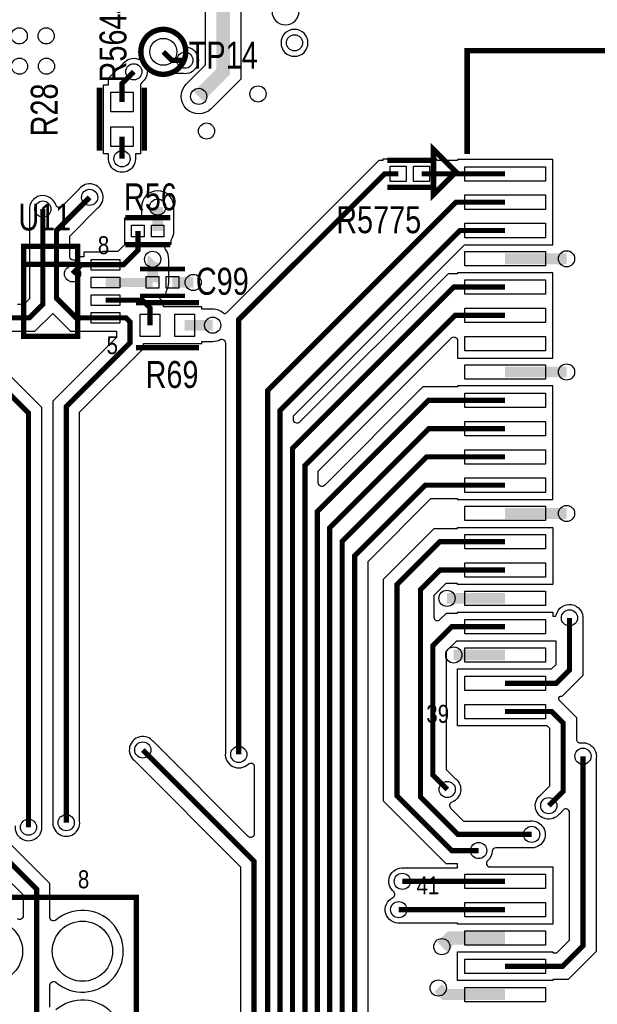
# Model space of a CAD drawing. Extents: x -394 to 5394, y -1015 to 7151.
# Tile 78 of 80: x 3960 to 4603, y 4949 to 6045. Entities that reach past the tile are written whole.
import ezdxf

# ---------------------------------------------------------------- set-up
doc = ezdxf.new("R2010")
doc.units = 0
for name, color, linetype in [('ET_TOP', 132, 'CONTINUOUS'), ('PG_SILKSCREEN_TOP', 7, 'CONTINUOUS'), ('PIN_TOP', 132, 'CONTINUOUS'), ('RD_SILKSCREEN_TOP', 254, 'CONTINUOUS'), ('VC_TOP', 132, 'CONTINUOUS')]:
    doc.layers.add(name, color=color, linetype=linetype)

msp = doc.modelspace()

# ---------------------------------------------------------------- linework, layer by layer
at = {"layer": 'ET_TOP'}
for points in [[(4206.1445, 6160.0048), (4206.1445, 5978.5476), (4173.213, 5945.6161, -1), (4145.6356, 5973.1935), (4167.1441, 5994.702), (4167.1441, 6160.0048, -1)], [(4271.0002, 6054, 1), (4240.9998, 6054, 1)], [(4059.1032, 5891.6246), (4059.115, 5891.7326), (4059.115, 5895.6477), (4053.515, 5895.6477), (4053.515, 5972.2307), (4059.115, 5972.2307), (4059.115, 5979.7876), (4075.4531, 5996.1257), (4075.5212, 5996.2104, -0.315235), (4092.0407, 6001.0173, 0.564093), (4097.2792, 6005.4261, -0.956924), (4142.3186, 6014.5577, -1.117915), (4142.3997, 5984.7428), (4142.2917, 5984.7546), (4123.1733, 5984.7546), (4121.8689, 5986.059), (4120.9904, 5986.0211, -0.146048), (4108.2337, 5989.2373, 0.564097), (4102.1931, 5986.0139, -0.213272), (4096.6099, 5975.1217), (4096.5252, 5975.0536), (4094.5154, 5973.0438), (4094.5154, 5895.6477), (4088.9154, 5895.6477), (4088.9154, 5891.7326), (4088.9272, 5891.6246, -1.114863)], [(4281.0002, 6019, 1), (4250.9998, 6019, 1)], [(4489.9789, 5123.0998, 0.400402), (4485.9834, 5119.2893, -0.202877), (4480.922, 5108.7501, 0.691064), (4483.5678, 5101.7502), (4553.4102, 5101.7502), (4553.4102, 5038.2538), (4447.4098, 5038.2538), (4447.4098, 5039.3538), (4383.7326, 5039.3538), (4383.6246, 5039.342, -0.840009), (4375.402, 5067.7251, 0.539198), (4376.2441, 5074.3558, -0.73758), (4387.6246, 5100.662), (4387.7326, 5100.6502), (4447.4098, 5100.6502), (4447.4098, 5105.0998), (4434.8281, 5105.0998), (4365.0998, 5174.8281), (4365.0998, 5422.1719), (4421.5301, 5478.6022), (4447.4098, 5478.6022), (4447.4098, 5479.7022), (4553.4102, 5479.7022), (4553.4102, 5416.2058), (4447.4098, 5416.2058), (4447.4098, 5417.3058), (4434.3778, 5417.3058), (4421.1002, 5404.0282), (4421.1002, 5379.8291, 0.668175), (4427.9286, 5377.0007), (4435.0421, 5384.1142), (4447.4098, 5384.1142), (4447.4098, 5385.2142), (4553.4102, 5385.2142), (4553.4102, 5380.7128), (4557.0121, 5380.7128), (4557.3619, 5382.276, -0.945683), (4586.912, 5377.3754), (4586.9002, 5377.2674), (4586.9002, 5314.8501), (4563.3719, 5291.3218), (4561.6147, 5291.3218, 0.668179), (4560.2005, 5287.9076), (4579.9002, 5268.2079), (4579.9002, 5243.7456, 0.463069), (4584.5528, 5239.7992, -0.496443), (4601.912, 5223.3754), (4601.9002, 5223.2674), (4601.9002, 5007.8281), (4570.4339, 4976.3618), (4553.4102, 4976.3618), (4553.4102, 4975.2618), (4447.4098, 4975.2618), (4447.4098, 5007.2622), (4553.4102, 5007.2622), (4553.4102, 5006.1622), (4558.0901, 5006.1622), (4572.0998, 5020.1719), (4572.0998, 5162.3709, 0.668175), (4565.2714, 5165.1993), (4560.7612, 5160.6891), (4560.6931, 5160.6044, -1.114862), (4539.6044, 5181.6931), (4539.6891, 5181.7612), (4550.0998, 5192.1719), (4550.0998, 5255.8641), (4547.2381, 5258.7258), (4447.4098, 5258.7258), (4447.4098, 5322.2222), (4552.1281, 5322.2222), (4557.0998, 5327.1939), (4557.0998, 5353.2138), (4446.2859, 5353.2138), (4434.9002, 5341.8281), (4434.9002, 5210.1719), (4445.3109, 5199.7612), (4445.3956, 5199.6931, -0.583288), (4441.1794, 5173.9224, 0.547486), (4439.7321, 5167.34), (4454.1719, 5152.9002), (4528.2674, 5152.9002), (4528.3754, 5152.912, -1.114863), (4528.3754, 5123.088), (4528.2674, 5123.0998)]]:
    msp.add_lwpolyline(points, format="xyb", close=True, dxfattribs=at)
for points, const_width in [([(4159.4243, 5959.4048), (4186.6443, 5986.6248), (4186.6443, 6160.0048)], 15), ([(4120, 6009), (4129.3452, 5999.6548), (4144.0243, 5999.6548)], 5.8), ([(4074.0152, 5953.2305), (4074.0152, 5973.6157), (4087.2143, 5986.8148)], 5.8), ([(4074.0152, 5890), (4074.0152, 5914.6479)], 5.8), ([(4204, 5227), (4204, 5711), (4366.15, 5873.15), (4381.4258, 5873.15)], 5.8), ([(4500.41, 5873.15), (4407.41, 5873.15)], 5.8), ([(4038, 5847), (4001.1, 5810.1), (4001.1, 5734.9), (4023.0352, 5712.9648), (4055.7243, 5712.9648)], 5.8), ([(4065, 2819), (4065, 3251), (4178, 3364), (4178, 4244), (4236.2, 4302.2), (4236.2, 5632.2), (4445.654, 5841.654), (4500.41, 5841.654)], 5.8), ([(4113.7843, 5809.4448), (4113.7843, 5836.2348)], 12), ([(3933.6843, 5712.9648), (3970.9648, 5712.9648), (3986, 5728), (3986, 5834)], 5.8), ([(4500.41, 5810.158), (4450.158, 5810.158), (4250, 5610), (4250, 4296), (4192, 4238), (4192, 3354), (4082.9, 3244.9), (4082.9, 2782.9), (4036, 2736), (4036, 2693)], 5.8), ([(4055.7243, 5772.0248), (4075.7643, 5772.0248), (4091.7443, 5788.0048), (4091.7443, 5809.4448)], 5.8), ([(4108.1107, 5752.3348), (4108.1107, 5778.0912), (4108.1143, 5778.0948)], 12), ([(4500.41, 5778.662), (4568.802, 5778.662)], 12), ([(4055.7243, 5772.0248), (4029.0248, 5772.0248), (4019, 5762)], 5.8), ([(4055.7243, 5752.3348), (4108.1107, 5752.3348)], 10), ([(4153.2943, 5752.3348), (4130.1579, 5752.3348)], 12), ([(4500.41, 5747.166), (4443.166, 5747.166), (4263.8, 5567.8), (4263.8, 4289.8), (4206, 4232), (4206, 3348), (4098.9, 3240.9), (4098.9, 2771.9), (4055, 2728), (4055, 2631)], 5.8), ([(4105.2943, 5704.6948), (4105.2943, 5724.0948), (4096.7343, 5732.6548), (4055.7243, 5732.6548)], 5.8), ([(3970, 5146), (3970, 5607), (3899, 5678), (3899, 5702), (3909.9648, 5712.9648), (3933.6843, 5712.9648)], 5.8), ([(4012, 5151), (4012, 5614), (4083, 5685), (4083, 5708.5891), (4078.6243, 5712.9648), (4055.7243, 5712.9648)], 5.8), ([(4500.41, 5715.67), (4444.67, 5715.67), (4277.6, 5548.6), (4277.6, 4283.6), (4220, 4226), (4220, 3342), (4115.9, 3237.9), (4115.9, 2753.9), (4092, 2730)], 5.8), ([(4143.8743, 5704.6948), (4174.9943, 5704.6948)], 12), ([(4500.41, 5652.678), (4568.802, 5652.678)], 12), ([(3923.49, 3775.12), (3904.88, 3775.12), (3889, 3791), (3889, 3888), (3678, 4099), (3678, 4475), (3871, 4668), (3871, 4795), (3913, 4837), (3956, 4837), (3979, 4860), (3979, 5077.0001), (3852, 5204.0001), (3852, 5533), (3764, 5621), (3674.9999, 5621), (3668.6243, 5614.6244), (3668.6243, 5594.4648)], 5.8), ([(3970, 2432), (3970, 2507), (4129.9, 2666.9), (4129.9, 3231.9), (4235, 3337), (4235, 4221), (4291.4, 4277.4), (4291.4, 5497.4), (4415.182, 5621.182), (4500.41, 5621.182)], 5.8), ([(4122, 2630), (4145.9, 2653.9), (4145.9, 3227.9), (4250, 3332), (4250, 4216), (4305.2, 4271.2), (4305.2, 5479.2), (4415.686, 5589.686), (4500.41, 5589.686)], 5.8), ([(4140, 2590), (4159.9, 2609.9), (4159.9, 3221.9), (4264, 3326), (4264, 4210), (4319, 4265), (4319, 5464), (4413.19, 5558.19), (4500.41, 5558.19)], 5.8), ([(4500.41, 5526.694), (4411.694, 5526.694), (4333, 5448), (4333, 4259), (4278, 4204), (4278, 3318), (4173.7, 3213.7), (4173.7, 2578.3), (4199, 2553)], 5.8), ([(4500.41, 5495.198), (4568.802, 5495.198)], 12), ([(4500.41, 5463.702), (4427.702, 5463.702), (4380, 5416), (4380, 5181), (4441, 5120), (4471, 5120)], 5.8), ([(4500.41, 5432.206), (4428.2059, 5432.206), (4406.2, 5410.2001), (4406.2, 5179.8), (4448, 5138), (4530, 5138)], 5.8), ([(4500.41, 5400.71), (4435.71, 5400.71)], 12), ([(4572, 5379), (4572, 5321.022), (4557.2, 5306.222), (4500.41, 5306.222)], 5.8), ([(4500.41, 5369.214), (4441.214, 5369.214), (4420, 5348), (4420, 5204), (4436, 5188)], 5.8), ([(4500.41, 5337.718), (4443.282, 5337.718)], 12), ([(4549, 5170), (4565, 5186), (4565, 5262.036), (4552.31, 5274.726), (4500.41, 5274.726)], 5.8), ([(4097.1712, 5232), (4221, 5108.1712), (4221, 4307), (4114.2858, 4200.2858), (4114.2858, 4009.2858)], 5.8), ([(4587, 5225), (4587, 5014), (4564.262, 4991.262), (4500.41, 4991.262)], 5.8), ([(4386, 5085.75), (4500.41, 5085.75)], 5.8), ([(4382, 5054.254), (4500.41, 5054.254)], 5.8), ([(4500.41, 5022.758), (4439.758, 5022.758), (4430, 5013)], 15), ([(4500.41, 4959.766), (4433.234, 4959.766), (4426, 4967)], 12)]:
    msp.add_lwpolyline(points, dxfattribs=dict(at, const_width=const_width))
for points in [[(4347.9002, 4910.6291), (4347.9002, 5441.8281), (4417.8659, 5511.7938), (4447.4098, 5511.7938), (4447.4098, 5510.6938), (4553.4102, 5510.6938), (4553.4102, 5637.1822), (4447.4098, 5637.1822), (4447.4098, 5636.0822), (4409.0101, 5636.0822), (4299.3286, 5526.4007, -0.668175), (4292.5002, 5529.2291), (4292.5002, 5542.4281), (4440.5814, 5690.5093, -0.668175), (4447.4098, 5687.6809), (4447.4098, 5668.1738), (4553.4102, 5668.1738), (4553.4102, 5763.1662), (4447.4098, 5763.1662), (4447.4098, 5762.0662), (4436.9941, 5762.0662), (4271.7286, 5596.8007, -0.668175), (4264.9002, 5599.6291), (4264.9002, 5603.8281), (4455.2299, 5794.1578), (4553.4102, 5794.1578), (4553.4102, 5889.1502), (4447.4098, 5889.1502), (4447.4098, 5888.0502), (4424.4102, 5888.0502), (4424.4102, 5889.6502), (4364.4256, 5889.6502), (4364.4256, 5888.0502), (4359.9781, 5888.0502), (4189.9381, 5718.0101, -0.401842), (4187.1709, 5717.9514, 0.187906), (4174.9943, 5722.695), (4162.8745, 5722.695), (4162.8745, 5725.195), (4120.1945, 5725.195), (4120.1945, 5730.2667), (4116.8007, 5733.6604, -0.491286), (4117.2045, 5736.8007, 0.017745), (4118.2832, 5737.4846), (4118.7941, 5737.8346), (4123.1109, 5737.8346), (4123.1109, 5742.3686), (4123.4109, 5742.8526, 0.139598), (4126.1109, 5752.3347), (4126.1109, 5777.7343), (4126.1113, 5777.7533, 0.16387), (4122.6512, 5788.7102, -0.428497), (4123.6821, 5794.4101, 0.004596), (4123.9568, 5794.5946), (4124.4677, 5794.9446), (4128.7845, 5794.9446), (4128.7845, 5799.4786), (4129.0845, 5799.9626, 0.139598), (4131.7845, 5809.4447), (4131.7845, 5836.2348, 1), (4095.7841, 5836.2348), (4095.7841, 5828.345, -0.414831), (4091.7757, 5824.345, 0.055083), (4088.5217, 5823.9923), (4088.308, 5823.945), (4076.7441, 5823.945), (4076.7441, 5794.0767), (4069.5924, 5786.925), (4055.7243, 5786.925, 0.08214), (4050.9267, 5786.1315), (4050.6135, 5786.025), (4031.7241, 5786.025), (4031.7241, 5780.925), (4025.3382, 5780.925), (4021.2701, 5776.8569), (4020.3387, 5776.9403, 0.009175), (4019.7896, 5776.9794, -0.398865), (4016.0002, 5780.9738), (4016.0002, 5803.9281), (4047.3109, 5835.2388), (4047.3956, 5835.3069, 1.114862), (4026.3069, 5856.3956), (4026.2388, 5856.3109), (4006.9163, 5836.9884, -0.561012), (4000.28, 5838.5922, 0.903502), (3971.088, 5832.3754), (3971.0998, 5832.2674), (3971.0998, 5734.1719), (3964.7929, 5727.865), (3957.6845, 5727.865)], [(3916.1367, 5698.0646), (3977.1367, 5698.0646), (3997, 5717.9279), (4016.8633, 5698.0646), (4068.0998, 5698.0646), (4068.0998, 5691.1719), (3997.0998, 5620.1719), (3997.0998, 5152.7326), (3997.088, 5152.6246, 1.114863), (4026.912, 5152.6246), (4026.9002, 5152.7326), (4026.9002, 5607.8281), (4097.9002, 5678.8281), (4097.9002, 5684.1946), (4162.8745, 5684.1946), (4162.8745, 5686.6946), (4174.9944, 5686.6946, 0.119881), (4183.2625, 5688.7059, -0.561995), (4189.0998, 5685.1529), (4189.0998, 5228.7326), (4189.088, 5228.6246, 0.7044), (4214.4999, 5216.2875, -0.664549), (4221.2998, 5213.4309), (4221.2998, 5138.6003, -0.668175), (4214.4714, 5135.7719), (4108.9324, 5241.3109), (4108.8643, 5241.3956, 1.114862), (4087.7756, 5220.3069), (4087.8603, 5220.2388), (4206.0998, 5101.9993), (4206.0998, 4313.1719)], [(3993.9002, 4945.6815), (3993.9002, 4970.3185, -0.639687), (4000.4941, 4973.3634, 2.165513), (4000.4941, 5042.6364, -0.639687), (3993.9002, 5045.6813), (3993.9002, 5083.172), (3866.9002, 5210.172), (3866.9002, 5539.1719), (3770.1719, 5635.9002), (3668.828, 5635.9002), (3665.9337, 5633.0059), (3663.9256, 5635.0139), (3663.9338, 5635.8538, 0.61996), (3639.9844, 5648.0377, -0.453119), (3634.1036, 5649.3008, 0.532229), (3609.3069, 5651.3956), (3609.2388, 5651.3109), (3603, 5645.0721), (3569.1719, 5678.9002), (3436.8281, 5678.9002), (3305.8281, 5547.9002), (3243.7326, 5547.9002)], [(3955.088, 5147.6246, 1.114863), (3984.912, 5147.6246), (3984.9002, 5147.7326), (3984.9002, 5613.1719), (3913.9002, 5684.1719)], [(3837.0998, 5197.8282), (3964.0998, 5070.8282), (3964.0998, 5047.297, -0.621537), (3957.6675, 5044.1215, 0.346151)], [(4000.4941, 4873.3636, 2.165513), (4000.4941, 4942.6366, -0.639687)]]:
    msp.add_lwpolyline(points, format="xyb", dxfattribs=at)
at = {"layer": 'PG_SILKSCREEN_TOP', "const_width": 6}
msp.add_lwpolyline([(4145, 6009, 1), (4095, 6009, 1), (4145, 6009)], format="xyb", dxfattribs=at)
at = {"layer": 'PG_SILKSCREEN_TOP'}
for points, const_width in [([(4768.2051, 5895.2378), (4768.2051, 6010.2378), (4458.2051, 6010.2378), (4458.2051, 5895.2378)], 6), ([(4049.0152, 5898.9392), (4049.0152, 5968.9392)], 6), ([(4099.0152, 5898.9392), (4099.0152, 5968.9392)], 6), ([(4445.7051, 5875.2378), (4420.7051, 5900.2378), (4420.7051, 5850.2378), (4445.7051, 5875.2378)], 6), ([(4369.4179, 5888.15), (4419.4179, 5888.15)], 6), ([(4369.4179, 5858.15), (4419.4179, 5858.15)], 6), ([(4127.7643, 5824.4448), (4077.7643, 5824.4448)], 6), ([(4127.7643, 5794.4448), (4077.7643, 5794.4448)], 6), ([(3964.7043, 5692.4948), (4024.7043, 5692.4948), (4024.7043, 5792.4948), (3964.7043, 5792.4948), (3964.7043, 5692.4948)], 6), ([(3964.7043, 5772.4948), (4024.7043, 5772.4948)], 6), ([(4094.1343, 5767.3348), (4144.1343, 5767.3348)], 5), ([(4159.5843, 5729.6948), (4089.5843, 5729.6948)], 6), ([(4094.1343, 5737.3348), (4144.1343, 5737.3348)], 5), ([(4159.5843, 5679.6948), (4089.5843, 5679.6948)], 6), ([(4090, 4848), (4090, 5068), (3670, 5068), (3670, 4848), (4090, 4848)], 6)]:
    msp.add_lwpolyline(points, dxfattribs=dict(at, const_width=const_width))
at = {"layer": 'PIN_TOP'}
for points in [[(4086.5152, 5942.2305), (4061.5152, 5942.2305), (4061.5152, 5964.2305), (4086.5152, 5964.2305)], [(4086.5152, 5903.6479), (4061.5152, 5903.6479), (4061.5152, 5925.6479), (4086.5152, 5925.6479)], [(4372.4258, 5864.65), (4372.4258, 5881.65), (4390.4258, 5881.65), (4390.4258, 5864.65)], [(4398.41, 5864.65), (4398.41, 5881.65), (4416.41, 5881.65), (4416.41, 5864.65)], [(4455.41, 5881.15), (4545.41, 5881.15), (4545.41, 5865.15), (4455.41, 5865.15)], [(4455.41, 5849.654), (4545.41, 5849.654), (4545.41, 5833.654), (4455.41, 5833.654)], [(4098.7443, 5815.9448), (4098.7443, 5802.9448), (4084.7443, 5802.9448), (4084.7443, 5815.9448)], [(4120.7843, 5815.9448), (4120.7843, 5802.9448), (4106.7843, 5802.9448), (4106.7843, 5815.9448)], [(4455.41, 5818.158), (4545.41, 5818.158), (4545.41, 5802.158), (4455.41, 5802.158)], [(4455.41, 5786.662), (4545.41, 5786.662), (4545.41, 5770.662), (4455.41, 5770.662)], [(4039.7243, 5778.0248), (4071.7243, 5778.0248), (4071.7243, 5766.0248), (4039.7243, 5766.0248)], [(4039.7243, 5758.3348), (4071.7243, 5758.3348), (4071.7243, 5746.3348), (4039.7243, 5746.3348)], [(4101.1107, 5745.8348), (4101.1107, 5758.8348), (4115.1107, 5758.8348), (4115.1107, 5745.8348)], [(4123.1579, 5745.8348), (4123.1579, 5758.8348), (4137.1579, 5758.8348), (4137.1579, 5745.8348)], [(4455.41, 5755.166), (4545.41, 5755.166), (4545.41, 5739.166), (4455.41, 5739.166)], [(4039.7243, 5738.6548), (4071.7243, 5738.6548), (4071.7243, 5726.6548), (4039.7243, 5726.6548)], [(4455.41, 5723.67), (4545.41, 5723.67), (4545.41, 5707.67), (4455.41, 5707.67)], [(4039.7243, 5718.9648), (4071.7243, 5718.9648), (4071.7243, 5706.9648), (4039.7243, 5706.9648)], [(4116.2943, 5717.1948), (4116.2943, 5692.1948), (4094.2943, 5692.1948), (4094.2943, 5717.1948)], [(4154.8743, 5717.1948), (4154.8743, 5692.1948), (4132.8743, 5692.1948), (4132.8743, 5717.1948)], [(4455.41, 5692.174), (4545.41, 5692.174), (4545.41, 5676.174), (4455.41, 5676.174)], [(4455.41, 5660.678), (4545.41, 5660.678), (4545.41, 5644.678), (4455.41, 5644.678)], [(4455.41, 5629.182), (4545.41, 5629.182), (4545.41, 5613.182), (4455.41, 5613.182)], [(4455.41, 5597.686), (4545.41, 5597.686), (4545.41, 5581.686), (4455.41, 5581.686)], [(4455.41, 5566.19), (4545.41, 5566.19), (4545.41, 5550.19), (4455.41, 5550.19)], [(4455.41, 5534.694), (4545.41, 5534.694), (4545.41, 5518.694), (4455.41, 5518.694)], [(4455.41, 5503.198), (4545.41, 5503.198), (4545.41, 5487.198), (4455.41, 5487.198)], [(4455.41, 5471.702), (4545.41, 5471.702), (4545.41, 5455.702), (4455.41, 5455.702)], [(4455.41, 5440.206), (4545.41, 5440.206), (4545.41, 5424.206), (4455.41, 5424.206)], [(4455.41, 5408.71), (4545.41, 5408.71), (4545.41, 5392.71), (4455.41, 5392.71)], [(4455.41, 5377.214), (4545.41, 5377.214), (4545.41, 5361.214), (4455.41, 5361.214)], [(4455.41, 5345.718), (4545.41, 5345.718), (4545.41, 5329.718), (4455.41, 5329.718)], [(4455.41, 5314.222), (4545.41, 5314.222), (4545.41, 5298.222), (4455.41, 5298.222)], [(4455.41, 5282.726), (4545.41, 5282.726), (4545.41, 5266.726), (4455.41, 5266.726)], [(4455.41, 5093.75), (4545.41, 5093.75), (4545.41, 5077.75), (4455.41, 5077.75)], [(4455.41, 5062.254), (4545.41, 5062.254), (4545.41, 5046.254), (4455.41, 5046.254)], [(4455.41, 5030.758), (4545.41, 5030.758), (4545.41, 5014.758), (4455.41, 5014.758)], [(4455.41, 4999.262), (4545.41, 4999.262), (4545.41, 4983.262), (4455.41, 4983.262)], [(4455.41, 4967.766), (4545.41, 4967.766), (4545.41, 4951.766), (4455.41, 4951.766)]]:
    msp.add_lwpolyline(points, close=True, dxfattribs=at)
for centre, radius in [((4120, 6009), 15), ((3929.9999, 5007.9999), 33.5), ((4029.9997, 5007.9999), 33.5)]:
    msp.add_circle(centre, radius, dxfattribs=at)
at = {"layer": 'VC_TOP'}
for centre in [(3959.6743, 6026.7348), (3989.6743, 6026.7348), (4266, 6019), (4144.0243, 5999.6548), (3960, 5993), (3990, 5993), (4087.2143, 5986.8148), (4159.4243, 5959.4048), (4225.4043, 5962.1448), (4168.1143, 5920.8248), (4074.0152, 5890), (4038, 5847), (3986, 5834), (4113.7843, 5836.2348), (4108.1143, 5778.0948), (4568.802, 5778.662), (4019, 5762), (4153.2943, 5752.3348), (4174.9943, 5704.6948), (4568.802, 5652.678), (4568.802, 5495.198), (4435.71, 5400.71), (4572, 5379), (4443.282, 5337.718), (4097.1712, 5232), (4204, 5227), (4587, 5225), (4436, 5188), (4549, 5170), (3970, 5146), (4012, 5151), (4530, 5138), (4471, 5120), (4386, 5085.75), (4382, 5054.254), (4430, 5013), (4426, 4967)]:
    msp.add_circle(centre, 9, dxfattribs=at)

# ---------------------------------------------------------------- texts
at = {"layer": 'PG_SILKSCREEN_TOP', "width": 0.85}
for s, p in [('8', (4047.1843, 5783.8248)), ('5', (4056.8743, 5672.4848)), ('39', (4412.7622, 5262.2051)), ('8', (4025.0003, 5078.0001)), ('41', (4401.7622, 5071.2051))]:
    msp.add_text(s, height=20, dxfattribs=at).set_placement(p)
at = {"layer": 'RD_SILKSCREEN_TOP', "width": 0.8}
for s, p in [('R5644', (4079.0152, 5974.9392)), ('R28', (4002.5552, 5914.9143))]:
    msp.add_text(s, height=30, rotation=90, dxfattribs=at).set_placement(p)
for s, p in [('TP14', (4148.42, 5990.41)), ('R56', (4076.2243, 5832.5748)), ('U11', (3958.6843, 5810.1648)), ('R5775', (4312.4179, 5807.15)), ('C99', (4156.2543, 5738.6448)), ('R69', (4100.2743, 5634.8948))]:
    msp.add_text(s, height=30, dxfattribs=at).set_placement(p)

doc.saveas('drawing.dxf')
